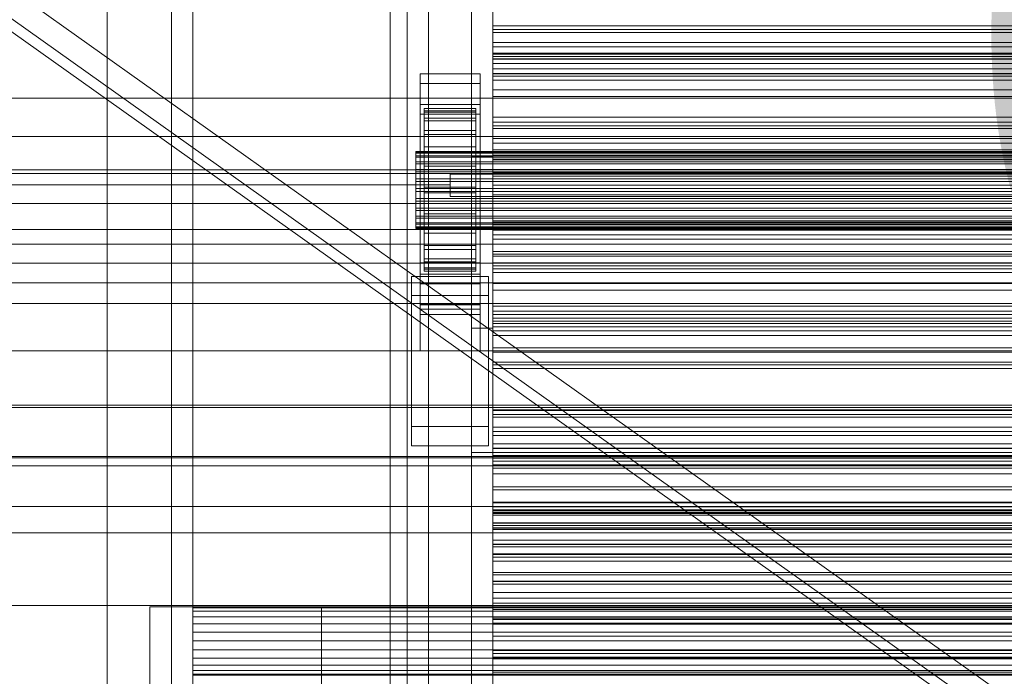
# Model space of a CAD drawing. Header units: millimetres. Extents: x -1970 to 61924, y -58230 to 6847.
# Tile 28 of 256: x -1360 to -1131, y -34018 to -33865. Entities that reach past the tile are written whole.
import ezdxf

# ---------------------------------------------------------------- set-up
doc = ezdxf.new("R2010")
doc.units = ezdxf.units.MM
for name, color, linetype, lineweight in [('COTAS_O', 1, 'Continuous', 0), ('frontal_briquetadora', 7, 'Continuous', 0), ('frontal_C03', 7, 'Continuous', 0), ('frontal_secador', 7, 'Continuous', 0), ('frontal_tolva', 7, 'Continuous', 0)]:
    doc.layers.add(name, color=color, linetype=linetype, lineweight=lineweight)
doc.dimstyles.new('R19_100', dxfattribs={"dimtxt": 250, "dimasz": 150, "dimexe": 150, "dimexo": 80, "dimgap": 100, "dimtad": 1, "dimtih": 1, "dimtoh": 1, "dimdsep": 46, "dimcen": 0.09, "dimadec": 0, "dimazin": 0, "dimtfac": 1, "dimtdec": 4, "dimtofl": 0, "dimtmove": 0, "dimatfit": 3, "dimfxl": 1, "dimtolj": 1, "dimtzin": 0, "dimarcsym": 0})

# ---------------------------------------------------------------- blocks, each defined once
blk = doc.blocks.new('DIM_R26_45')
at = {"layer": 'COTAS_O'}
for p, q in [((-1725, -31700), (-1025, -31700)), ((-1025, -31700), (-1070, -31850)), ((-1025, -34400), (-1025, -31700)), ((-1025, -31700), (-980, -31850)), ((-1025, -34400), (-1070, -34250)), ((-1025, -34400), (-980, -34250)), ((-1725, -34400), (-1025, -34400))]:
    blk.add_line(p, q, dxfattribs=at)
blk.add_text('2700 O', height=250, rotation=90, dxfattribs=at).set_placement((-1125, -33050))
blk = doc.blocks.new('DIM_R26_46')
at = {"layer": 'COTAS_O'}
for p, q in [((-1725, -33700), (-1575, -33655)), ((1725, -33700), (1575, -33655)), ((-1725, -34400), (-1725, -33700)), ((-1725, -33700), (1725, -33700)), ((-1725, -33700), (-1575, -33745)), ((1725, -33700), (1575, -33745)), ((1725, -34400), (1725, -33700))]:
    blk.add_line(p, q, dxfattribs=at)
blk.add_text('3450 O', height=250, dxfattribs=at).set_placement((0, -33600))
blk = doc.blocks.new('DIM_R26_50')
at = {"layer": 'COTAS_O'}
for p, q in [((-1480, -33670), (-780, -33670)), ((-780, -33670), (-825, -33820)), ((-780, -36000), (-780, -33670)), ((-780, -33670), (-735, -33820)), ((-780, -36000), (-825, -35850)), ((-780, -36000), (-735, -35850)), ((-1480, -36000), (-780, -36000))]:
    blk.add_line(p, q, dxfattribs=at)
blk.add_text('2330 O', height=250, rotation=90, dxfattribs=at).set_placement((-880, -34835))
blk = doc.blocks.new('DIM_R26_52')
at = {"layer": 'COTAS_O'}
for p, q in [((-1400, -33000), (-700, -33000)), ((-700, -33000), (-745, -33150)), ((-700, -36000), (-700, -33000)), ((-700, -33000), (-655, -33150)), ((-700, -36000), (-745, -35850)), ((-700, -36000), (-655, -35850)), ((-1400, -36000), (-700, -36000))]:
    blk.add_line(p, q, dxfattribs=at)
blk.add_text('3000 O', height=250, rotation=90, dxfattribs=at).set_placement((-800, -34500))

msp = doc.modelspace()

# ---------------------------------------------------------------- linework, layer by layer
at = {"layer": 'frontal_briquetadora'}
for p, q in [((-630, -33900), (-1405, -33900)), ((-630, -33900.878), (-1405, -33900.878)), ((-1260, -33903.508), (-1260, -33901)), ((-1260, -33901), (-900, -33901)), ((-1260, -33901), (-1260, -33906.194)), ((-1260, -33903.508), (-1405, -33903.508)), ((-1260, -33906.194), (-1260, -33903.508)), ((-630, -33907.878), (-1405, -33907.878)), ((-1260, -33906.194), (-900, -33906.194)), ((-630, -33913.97), (-1405, -33913.97)), ((-630, -33921.759), (-1405, -33921.759)), ((-630, -33931.209), (-1405, -33931.209)), ((-630, -33942.282), (-1405, -33942.282)), ((-630, -33954.93), (-1405, -33954.93)), ((-630, -33969.097), (-1405, -33969.097)), ((-630, -33984.725), (-1405, -33984.725)), ((-630, -34001.746), (-1405, -34001.746))]:
    msp.add_line(p, q, dxfattribs=at)
at = {"layer": 'frontal_C03'}
for p, q in [((-1274, -34875.113), (-1274, -32314.944)), ((-1270, -32314.944), (-1270, -34875.113)), ((-1270, -34879.011), (-1270, -32318.841)), ((-1274, -32441.623), (-1274, -35001.792)), ((-1270, -35001.792), (-1270, -32441.623)), ((-1250, -33867.932), (-1250, -33866.398)), ((-1250, -33866.398), (-1250, -33867.279)), ((1250, -33866.398), (-1250, -33866.398)), ((-1250, -33867.279), (-1250, -33870.24)), ((1250, -33867.279), (-1250, -33867.279)), ((-1250, -33871.297), (-1250, -33867.932)), ((1250, -33867.932), (-1250, -33867.932)), ((-1250, -33870.24), (-1250, -33874.149)), ((1250, -33870.24), (-1250, -33870.24)), ((-1250, -33875.207), (-1250, -33871.297)), ((-1250, -33871.297), (1250, -33871.297)), ((-1250, -33873.529), (-1250, -33872.731)), ((-1250, -33872.731), (-1250, -33874.113)), ((-1250, -33872.731), (1250, -33872.731)), ((-1250, -33876.451), (-1250, -33873.529)), ((-1250, -33873.529), (1250, -33873.529)), ((-1250, -33874.113), (-1250, -33877.581)), ((-1250, -33874.113), (1250, -33874.113)), ((-1250, -33874.149), (-1250, -33877.514)), ((1250, -33874.149), (-1250, -33874.149)), ((-1250, -33878.167), (-1250, -33875.207)), ((1250, -33875.207), (-1250, -33875.207)), ((-1267, -33879.829), (-1267, -33877.583)), ((-1267, -33877.583), (-1253, -33877.583)), ((-1267, -33924.357), (-1267, -33877.583)), ((-1253, -33877.583), (-1253, -33879.829)), ((-1253, -33877.583), (-1253, -33924.357)), ((-1250, -33881.3), (-1250, -33876.451)), ((-1250, -33876.451), (1250, -33876.451)), ((-1250, -33877.514), (-1250, -33879.049)), ((1250, -33877.514), (-1250, -33877.514)), ((-1250, -33877.581), (-1250, -33882.897)), ((-1250, -33877.581), (1250, -33877.581)), ((-1250, -33879.049), (-1250, -33878.167)), ((1250, -33878.167), (-1250, -33878.167)), ((-1253, -33879.829), (-1267, -33879.829)), ((-1267, -33879.829), (-1267, -33926.603)), ((-1253, -33926.603), (-1253, -33879.829)), ((1250, -33879.049), (-1250, -33879.049)), ((-1250, -33887.744), (-1250, -33881.3)), ((-1250, -33881.3), (1250, -33881.3)), ((-1500, -33883.261), (1500, -33883.261)), ((-1267, -33887.015), (-1267, -33884.769)), ((-1267, -33884.769), (-1253, -33884.769)), ((-1267, -33931.543), (-1267, -33884.769)), ((-1253, -33884.769), (-1253, -33887.015)), ((-1253, -33884.769), (-1253, -33931.543)), ((-1250, -33882.897), (-1250, -33889.699)), ((-1250, -33882.897), (1250, -33882.897)), ((-1253, -33887.015), (-1267, -33887.015)), ((-1267, -33887.015), (-1267, -33933.789)), ((-1266, -33895.717), (-1266, -33885.723)), ((-1266, -33885.723), (-1266, -33886.544)), ((-1266, -33885.723), (-1254, -33885.723)), ((-1266, -33886.197), (-1266, -33885.723)), ((-1266, -33895.941), (-1266, -33886.197)), ((-1266, -33886.197), (-1254, -33886.197)), ((-1266, -33887.932), (-1266, -33886.197)), ((-1266, -33896.106), (-1266, -33886.544)), ((-1266, -33886.544), (-1266, -33888.602)), ((-1266, -33886.544), (-1254, -33886.544)), ((-1254, -33886.544), (-1254, -33885.723)), ((-1254, -33885.723), (-1254, -33895.717)), ((-1254, -33885.723), (-1254, -33886.197)), ((-1254, -33886.197), (-1254, -33895.941)), ((-1254, -33886.197), (-1254, -33887.932)), ((-1254, -33888.602), (-1254, -33886.544)), ((-1254, -33886.544), (-1254, -33896.106)), ((-1253, -33933.789), (-1253, -33887.015)), ((-1266, -33896.763), (-1266, -33887.932)), ((-1266, -33887.932), (-1254, -33887.932)), ((-1266, -33890.811), (-1266, -33887.932)), ((-1266, -33897.081), (-1266, -33888.602)), ((-1266, -33888.602), (-1266, -33891.759)), ((-1266, -33888.602), (-1254, -33888.602)), ((-1254, -33887.932), (-1254, -33896.763)), ((-1254, -33887.932), (-1254, -33890.811)), ((-1254, -33891.759), (-1254, -33888.602)), ((-1254, -33888.602), (-1254, -33897.081)), ((-1250, -33895.344), (-1250, -33887.744)), ((-1250, -33887.744), (1250, -33887.744)), ((-1250, -33890.39), (-1250, -33888.855)), ((-1250, -33888.855), (-1250, -33889.737)), ((1250, -33888.855), (-1250, -33888.855)), ((-1266, -33898.127), (-1266, -33890.811)), ((-1266, -33890.811), (-1254, -33890.811)), ((-1266, -33894.637), (-1266, -33890.811)), ((-1266, -33898.576), (-1266, -33891.759)), ((-1266, -33891.759), (-1266, -33895.798)), ((-1266, -33891.759), (-1254, -33891.759)), ((-1254, -33890.811), (-1254, -33898.127)), ((-1254, -33890.811), (-1254, -33894.637)), ((-1254, -33895.798), (-1254, -33891.759)), ((-1254, -33891.759), (-1254, -33898.576)), ((-1250, -33889.699), (-1250, -33897.525)), ((-1250, -33889.699), (1250, -33889.699)), ((-1250, -33889.737), (-1250, -33892.697)), ((1250, -33889.737), (-1250, -33889.737)), ((-1250, -33893.755), (-1250, -33890.39)), ((1250, -33890.39), (-1250, -33890.39)), ((1500, -33892.245), (-1500, -33892.245)), ((-1250, -33892.697), (-1250, -33896.607)), ((1250, -33892.697), (-1250, -33892.697)), ((-1250, -33897.664), (-1250, -33893.755)), ((-1250, -33893.755), (1250, -33893.755)), ((-1268, -33895.941), (-1268, -33895.717)), ((-1268, -33895.717), (-1268, -33896.106)), ((-1268, -33895.717), (1268, -33895.717)), ((-1268, -33896.763), (-1268, -33895.941)), ((-1268, -33895.941), (1268, -33895.941)), ((-1268, -33896.106), (-1268, -33897.081)), ((-1268, -33896.106), (1268, -33896.106)), ((-1266, -33899.939), (-1266, -33894.637)), ((-1266, -33894.637), (-1254, -33894.637)), ((-1266, -33899.149), (-1266, -33894.637)), ((-1266, -33896.106), (-1266, -33895.717)), ((-1254, -33895.717), (-1266, -33895.717)), ((-1266, -33895.717), (-1266, -33895.941)), ((-1266, -33900.489), (-1266, -33895.798)), ((-1266, -33895.798), (-1266, -33900.445)), ((-1266, -33895.798), (-1254, -33895.798)), ((-1254, -33895.941), (-1266, -33895.941)), ((-1266, -33895.941), (-1266, -33896.763)), ((-1266, -33897.081), (-1266, -33896.106)), ((-1254, -33896.106), (-1266, -33896.106)), ((-1254, -33894.637), (-1254, -33899.939)), ((-1254, -33894.637), (-1254, -33899.149)), ((-1254, -33895.717), (-1254, -33896.106)), ((-1254, -33895.941), (-1254, -33895.717)), ((-1254, -33900.445), (-1254, -33895.798)), ((-1254, -33895.798), (-1254, -33900.489)), ((-1254, -33896.763), (-1254, -33895.941)), ((-1254, -33896.106), (-1254, -33897.081)), ((-1250, -33903.582), (-1250, -33895.344)), ((-1250, -33895.344), (1250, -33895.344)), ((-1268, -33898.127), (-1268, -33896.763)), ((-1268, -33896.763), (1268, -33896.763)), ((-1268, -33897.081), (-1268, -33898.576)), ((-1268, -33897.081), (1268, -33897.081)), ((-1268, -33899.939), (-1268, -33898.127)), ((-1268, -33898.127), (1268, -33898.127)), ((-1268, -33898.576), (-1268, -33900.489)), ((-1268, -33898.576), (1268, -33898.576)), ((-1254, -33896.763), (-1266, -33896.763)), ((-1266, -33896.763), (-1266, -33898.127)), ((-1266, -33898.576), (-1266, -33897.081)), ((-1254, -33897.081), (-1266, -33897.081)), ((-1254, -33898.127), (-1266, -33898.127)), ((-1266, -33898.127), (-1266, -33899.939)), ((-1266, -33900.489), (-1266, -33898.576)), ((-1254, -33898.576), (-1266, -33898.576)), ((-1254, -33898.127), (-1254, -33896.763)), ((-1254, -33897.081), (-1254, -33898.576)), ((-1254, -33899.939), (-1254, -33898.127)), ((-1254, -33898.576), (-1254, -33900.489)), ((-1250, -33896.607), (-1250, -33899.972)), ((1250, -33896.607), (-1250, -33896.607)), ((-1250, -33897.525), (-1250, -33905.841)), ((1250, -33897.525), (-1250, -33897.525)), ((-1250, -33900.625), (-1250, -33897.664)), ((1250, -33897.664), (-1250, -33897.664)), ((-1268, -33902.077), (-1268, -33899.939)), ((-1268, -33899.939), (1268, -33899.939)), ((-1268, -33900.489), (-1268, -33902.69)), ((-1268, -33900.489), (1268, -33900.489)), ((-1266, -33902.077), (-1266, -33899.149)), ((-1266, -33899.149), (-1254, -33899.149)), ((-1266, -33904.041), (-1266, -33899.149)), ((-1254, -33899.939), (-1266, -33899.939)), ((-1266, -33899.939), (-1266, -33902.077)), ((-1266, -33900.445), (-1266, -33902.69)), ((-1254, -33900.445), (-1266, -33900.445)), ((-1266, -33900.445), (-1266, -33905.382)), ((-1266, -33902.69), (-1266, -33900.489)), ((-1254, -33900.489), (-1266, -33900.489)), ((-1254, -33899.149), (-1254, -33902.077)), ((-1254, -33899.149), (-1254, -33904.041)), ((-1254, -33902.077), (-1254, -33899.939)), ((-1254, -33902.69), (-1254, -33900.445)), ((-1254, -33905.382), (-1254, -33900.445)), ((-1254, -33900.489), (-1254, -33902.69)), ((-1250, -33899.972), (-1250, -33901.506)), ((1250, -33899.972), (-1250, -33899.972)), ((-1250, -33901.506), (-1250, -33900.625)), ((1250, -33900.625), (-1250, -33900.625)), ((-1268, -33904.394), (-1268, -33902.077)), ((-1268, -33902.077), (1268, -33902.077)), ((-1268, -33902.69), (-1268, -33905.029)), ((1268, -33902.69), (-1268, -33902.69)), ((-1254, -33902.077), (-1266, -33902.077)), ((-1266, -33902.077), (-1266, -33904.394)), ((-1266, -33902.69), (-1254, -33902.69)), ((-1266, -33905.029), (-1266, -33902.69)), ((-1254, -33904.394), (-1254, -33902.077)), ((-1254, -33902.69), (-1254, -33905.029)), ((1250, -33901.506), (-1250, -33901.506)), ((-1268, -33906.733), (-1268, -33904.394)), ((-1268, -33904.394), (1268, -33904.394)), ((-1268, -33905.029), (-1268, -33907.346)), ((-1268, -33905.029), (1268, -33905.029)), ((-1266, -33904.394), (-1266, -33904.041)), ((-1266, -33904.041), (-1254, -33904.041)), ((-1266, -33908.978), (-1266, -33904.041)), ((-1254, -33904.394), (-1266, -33904.394)), ((-1266, -33904.394), (-1266, -33906.733)), ((-1266, -33907.346), (-1266, -33905.029)), ((-1266, -33905.029), (-1266, -33905.382)), ((-1254, -33905.029), (-1266, -33905.029)), ((-1266, -33905.382), (-1266, -33910.274)), ((-1266, -33905.382), (-1254, -33905.382)), ((-1254, -33904.041), (-1254, -33904.394)), ((-1254, -33904.041), (-1254, -33908.978)), ((-1254, -33906.733), (-1254, -33904.394)), ((-1254, -33905.382), (-1254, -33905.029)), ((-1254, -33905.029), (-1254, -33907.346)), ((-1254, -33910.274), (-1254, -33905.382)), ((-1250, -33911.898), (-1250, -33903.582)), ((-1250, -33903.582), (1250, -33903.582)), ((-1268, -33908.934), (-1268, -33906.733)), ((-1268, -33906.733), (1268, -33906.733)), ((-1268, -33907.346), (-1268, -33909.484)), ((-1268, -33907.346), (1268, -33907.346)), ((-1266, -33906.733), (-1266, -33908.978)), ((-1254, -33906.733), (-1266, -33906.733)), ((-1266, -33906.733), (-1266, -33908.934)), ((-1266, -33909.484), (-1266, -33907.346)), ((-1266, -33907.346), (-1266, -33910.274)), ((-1254, -33907.346), (-1266, -33907.346)), ((-1254, -33908.978), (-1254, -33906.733)), ((-1254, -33908.934), (-1254, -33906.733)), ((-1254, -33910.274), (-1254, -33907.346)), ((-1254, -33907.346), (-1254, -33909.484)), ((-1250, -33905.841), (-1250, -33914.079)), ((-1250, -33905.841), (1250, -33905.841)), ((-1268, -33910.847), (-1268, -33908.934)), ((-1268, -33908.934), (1268, -33908.934)), ((-1268, -33909.484), (-1268, -33911.296)), ((-1268, -33909.484), (1268, -33909.484)), ((-1266, -33908.934), (-1266, -33913.625)), ((-1254, -33908.934), (-1266, -33908.934)), ((-1266, -33908.934), (-1266, -33910.847)), ((-1266, -33908.978), (-1254, -33908.978)), ((-1266, -33913.625), (-1266, -33908.978)), ((-1266, -33911.296), (-1266, -33909.484)), ((-1266, -33909.484), (-1266, -33914.786)), ((-1254, -33909.484), (-1266, -33909.484)), ((-1266, -33910.274), (-1266, -33914.786)), ((-1266, -33910.274), (-1254, -33910.274)), ((-1254, -33913.625), (-1254, -33908.934)), ((-1254, -33910.847), (-1254, -33908.934)), ((-1254, -33908.978), (-1254, -33913.625)), ((-1254, -33914.786), (-1254, -33909.484)), ((-1254, -33909.484), (-1254, -33911.296)), ((-1254, -33914.786), (-1254, -33910.274)), ((-1268, -33912.342), (-1268, -33910.847)), ((-1268, -33910.847), (1268, -33910.847)), ((-1268, -33911.296), (-1268, -33912.66)), ((-1268, -33911.296), (1268, -33911.296)), ((-1268, -33913.317), (-1268, -33912.342)), ((-1268, -33912.342), (1268, -33912.342)), ((-1268, -33912.66), (-1268, -33913.482)), ((-1268, -33912.66), (1268, -33912.66)), ((-1266, -33910.847), (-1266, -33917.664)), ((-1254, -33910.847), (-1266, -33910.847)), ((-1266, -33910.847), (-1266, -33912.342)), ((-1266, -33912.66), (-1266, -33911.296)), ((-1266, -33911.296), (-1266, -33918.612)), ((-1254, -33911.296), (-1266, -33911.296)), ((-1266, -33912.342), (-1266, -33920.821)), ((-1254, -33912.342), (-1266, -33912.342)), ((-1266, -33912.342), (-1266, -33913.317)), ((-1266, -33913.482), (-1266, -33912.66)), ((-1266, -33912.66), (-1266, -33921.491)), ((-1254, -33912.66), (-1266, -33912.66)), ((-1254, -33917.664), (-1254, -33910.847)), ((-1254, -33912.342), (-1254, -33910.847)), ((-1254, -33918.612), (-1254, -33911.296)), ((-1254, -33911.296), (-1254, -33912.66)), ((-1254, -33920.821), (-1254, -33912.342)), ((-1254, -33913.317), (-1254, -33912.342)), ((-1254, -33921.491), (-1254, -33912.66)), ((-1254, -33912.66), (-1254, -33913.482)), ((-1250, -33912.848), (-1250, -33911.313)), ((-1250, -33911.313), (-1250, -33912.194)), ((1250, -33911.313), (-1250, -33911.313)), ((-1250, -33919.724), (-1250, -33911.898)), ((-1250, -33911.898), (1250, -33911.898)), ((-1250, -33912.194), (-1250, -33915.155)), ((1250, -33912.194), (-1250, -33912.194)), ((-1268, -33913.706), (-1268, -33913.317)), ((-1268, -33913.317), (1268, -33913.317)), ((-1268, -33913.482), (-1268, -33913.706)), ((-1268, -33913.482), (1268, -33913.482)), ((-1268, -33913.706), (1268, -33913.706)), ((-1266, -33913.317), (-1266, -33922.879)), ((-1254, -33913.317), (-1266, -33913.317)), ((-1266, -33913.317), (-1266, -33913.706)), ((-1266, -33913.706), (-1266, -33913.482)), ((-1266, -33913.482), (-1266, -33923.226)), ((-1254, -33913.482), (-1266, -33913.482)), ((-1266, -33913.625), (-1254, -33913.625)), ((-1266, -33917.664), (-1266, -33913.625)), ((-1266, -33913.706), (-1266, -33923.7)), ((-1254, -33913.706), (-1266, -33913.706)), ((-1266, -33914.786), (-1266, -33918.612)), ((-1266, -33914.786), (-1254, -33914.786)), ((-1254, -33922.879), (-1254, -33913.317)), ((-1254, -33913.706), (-1254, -33913.317)), ((-1254, -33923.226), (-1254, -33913.482)), ((-1254, -33913.482), (-1254, -33913.706)), ((-1254, -33913.625), (-1254, -33917.664)), ((-1254, -33923.7), (-1254, -33913.706)), ((-1254, -33918.612), (-1254, -33914.786)), ((-1250, -33916.212), (-1250, -33912.848)), ((1250, -33912.848), (-1250, -33912.848)), ((-1250, -33914.079), (-1250, -33921.679)), ((-1250, -33914.079), (1250, -33914.079)), ((-1250, -33915.155), (-1250, -33919.065)), ((1250, -33915.155), (-1250, -33915.155)), ((-1250, -33920.122), (-1250, -33916.212)), ((-1250, -33916.212), (1250, -33916.212)), ((1500, -33917.367), (-1500, -33917.367)), ((-1266, -33917.664), (-1254, -33917.664)), ((-1266, -33920.821), (-1266, -33917.664)), ((-1266, -33918.612), (-1266, -33921.491)), ((-1266, -33918.612), (-1254, -33918.612)), ((-1254, -33917.664), (-1254, -33920.821)), ((-1254, -33921.491), (-1254, -33918.612)), ((-1250, -33919.065), (-1250, -33922.429)), ((1250, -33919.065), (-1250, -33919.065)), ((-1267, -33932.514), (-1267, -33921.734)), ((-1267, -33921.734), (-1253, -33921.734)), ((-1267, -33931.479), (-1267, -33921.734)), ((-1266, -33920.821), (-1254, -33920.821)), ((-1266, -33922.879), (-1266, -33920.821)), ((-1266, -33921.491), (-1266, -33923.226)), ((-1266, -33921.491), (-1254, -33921.491)), ((-1254, -33920.821), (-1254, -33922.879)), ((-1254, -33923.226), (-1254, -33921.491)), ((-1253, -33921.734), (-1253, -33932.514)), ((-1253, -33921.734), (-1253, -33931.479)), ((-1250, -33926.526), (-1250, -33919.724)), ((-1250, -33919.724), (1250, -33919.724)), ((-1250, -33923.083), (-1250, -33920.122)), ((1250, -33920.122), (-1250, -33920.122)), ((-1250, -33921.679), (-1250, -33928.123)), ((-1250, -33921.679), (1250, -33921.679)), ((-1266, -33922.879), (-1254, -33922.879)), ((-1266, -33923.7), (-1266, -33922.879)), ((-1266, -33923.226), (-1266, -33923.7)), ((-1266, -33923.226), (-1254, -33923.226)), ((-1266, -33923.7), (-1254, -33923.7)), ((-1254, -33922.879), (-1254, -33923.7)), ((-1254, -33923.7), (-1254, -33923.226)), ((-1250, -33922.429), (-1250, -33923.964)), ((1250, -33922.429), (-1250, -33922.429)), ((-1250, -33923.964), (-1250, -33923.083)), ((1250, -33923.083), (-1250, -33923.083)), ((1250, -33923.964), (-1250, -33923.964)), ((-1500, -33926.351), (1500, -33926.351)), ((-1269, -33929.37), (-1269, -33924.878)), ((-1269, -33924.878), (-1251, -33924.878)), ((-1269, -33959.959), (-1269, -33924.878)), ((-1253, -33924.357), (-1267, -33924.357)), ((-1267, -33924.357), (-1267, -33926.603)), ((-1253, -33926.603), (-1253, -33924.357)), ((-1251, -33924.878), (-1251, -33929.37)), ((-1251, -33924.878), (-1251, -33959.959)), ((-1267, -33926.603), (-1253, -33926.603)), ((-1250, -33931.843), (-1250, -33926.526)), ((-1250, -33926.526), (1250, -33926.526)), ((-1250, -33928.123), (-1250, -33932.972)), ((-1250, -33928.123), (1250, -33928.123)), ((-1251, -33929.37), (-1269, -33929.37)), ((-1269, -33964.45), (-1269, -33929.37)), ((-1251, -33964.45), (-1251, -33929.37)), ((-1253, -33931.479), (-1267, -33931.479)), ((-1267, -33931.479), (-1267, -33942.258)), ((-1253, -33931.543), (-1267, -33931.543)), ((-1267, -33931.543), (-1267, -33933.789)), ((-1253, -33932.514), (-1267, -33932.514)), ((-1267, -33932.514), (-1267, -33942.258)), ((-1253, -33942.258), (-1253, -33931.479)), ((-1253, -33933.789), (-1253, -33931.543)), ((-1253, -33942.258), (-1253, -33932.514)), ((-1250, -33935.31), (-1250, -33931.843)), ((-1250, -33931.843), (1250, -33931.843)), ((-1250, -33932.972), (-1250, -33935.894)), ((-1250, -33932.972), (1250, -33932.972)), ((-1267, -33933.789), (-1253, -33933.789)), ((-1250, -33935.305), (-1250, -33933.77)), ((-1250, -33933.77), (-1250, -33934.652)), ((1250, -33933.77), (-1250, -33933.77)), ((-1250, -33934.652), (-1250, -33937.613)), ((1250, -33934.652), (-1250, -33934.652)), ((-1250, -33938.67), (-1250, -33935.305)), ((-1250, -33936.692), (-1250, -33935.31)), ((-1250, -33935.31), (1250, -33935.31)), ((-1250, -33935.894), (-1250, -33936.692)), ((-1250, -33935.894), (1250, -33935.894)), ((-1250, -33936.692), (1250, -33936.692)), ((-1250, -33937.613), (-1250, -33941.522)), ((1250, -33937.613), (-1250, -33937.613)), ((-1250, -33942.579), (-1250, -33938.67)), ((-1250, -33938.67), (1250, -33938.67)), ((-1267, -33942.258), (-1253, -33942.258)), ((-1250, -33941.522), (-1250, -33944.887)), ((1250, -33941.522), (-1250, -33941.522)), ((-1250, -33945.54), (-1250, -33942.579)), ((1250, -33942.579), (-1250, -33942.579)), ((-1250, -33944.887), (-1250, -33946.422)), ((1250, -33944.887), (-1250, -33944.887)), ((-1250, -33946.422), (-1250, -33945.54)), ((1250, -33945.54), (-1250, -33945.54)), ((1250, -33946.422), (-1250, -33946.422)), ((-1500, -33955.526), (1500, -33955.526)), ((-1250, -33957.763), (-1250, -33956.228)), ((-1250, -33956.228), (-1250, -33957.109)), ((1250, -33956.228), (-1250, -33956.228)), ((-1250, -33957.109), (-1250, -33960.07)), ((1250, -33957.109), (-1250, -33957.109)), ((-1250, -33961.128), (-1250, -33957.763)), ((1250, -33957.763), (-1250, -33957.763)), ((-1251, -33959.959), (-1269, -33959.959)), ((-1269, -33959.959), (-1269, -33964.45)), ((-1251, -33964.45), (-1251, -33959.959)), ((-1250, -33960.07), (-1250, -33963.98)), ((1250, -33960.07), (-1250, -33960.07)), ((-1250, -33965.037), (-1250, -33961.128)), ((-1250, -33961.128), (1250, -33961.128)), ((-1269, -33964.45), (-1251, -33964.45)), ((-1250, -33963.98), (-1250, -33967.345)), ((1250, -33963.98), (-1250, -33963.98)), ((-1250, -33967.998), (-1250, -33965.037)), ((1250, -33965.037), (-1250, -33965.037)), ((1500, -33966.934), (-1500, -33966.934)), ((1500, -33967.219), (-1500, -33967.219)), ((-1250, -33967.345), (-1250, -33968.879)), ((1250, -33967.345), (-1250, -33967.345)), ((-1250, -33968.879), (-1250, -33967.998)), ((1250, -33967.998), (-1250, -33967.998)), ((1250, -33968.879), (-1250, -33968.879)), ((-1500, -33978.628), (1500, -33978.628)), ((-1250, -33980.221), (-1250, -33978.686)), ((-1250, -33978.686), (-1250, -33979.567)), ((1250, -33978.686), (-1250, -33978.686)), ((-1250, -33979.567), (-1250, -33982.528)), ((1250, -33979.567), (-1250, -33979.567)), ((-1250, -33983.585), (-1250, -33980.221)), ((1250, -33980.221), (-1250, -33980.221)), ((-1250, -33982.528), (-1250, -33986.437)), ((1250, -33982.528), (-1250, -33982.528)), ((-1250, -33987.495), (-1250, -33983.585)), ((-1250, -33983.585), (1250, -33983.585)), ((-1250, -33986.437), (-1250, -33989.802)), ((1250, -33986.437), (-1250, -33986.437)), ((-1250, -33990.456), (-1250, -33987.495)), ((1250, -33987.495), (-1250, -33987.495)), ((-1250, -33989.802), (-1250, -33991.337)), ((1250, -33989.802), (-1250, -33989.802)), ((-1250, -33991.337), (-1250, -33990.456)), ((1250, -33990.456), (-1250, -33990.456)), ((1250, -33991.337), (-1250, -33991.337)), ((-1250, -34002.678), (-1250, -34001.143)), ((-1250, -34001.143), (-1250, -34002.025)), ((1250, -34001.143), (-1250, -34001.143)), ((-1250, -34002.025), (-1250, -34004.986)), ((1250, -34002.025), (-1250, -34002.025)), ((-1250, -34006.043), (-1250, -34002.678)), ((1250, -34002.678), (-1250, -34002.678)), ((-1250, -34004.986), (-1250, -34008.895)), ((1250, -34004.986), (-1250, -34004.986)), ((-1250, -34009.952), (-1250, -34006.043)), ((-1250, -34006.043), (1250, -34006.043)), ((-1250, -34008.895), (-1250, -34012.26)), ((1250, -34008.895), (-1250, -34008.895)), ((-1250, -34012.913), (-1250, -34009.952)), ((1250, -34009.952), (-1250, -34009.952)), ((-1250, -34012.26), (-1250, -34013.795)), ((1250, -34012.26), (-1250, -34012.26)), ((-1250, -34013.795), (-1250, -34012.913)), ((1250, -34012.913), (-1250, -34012.913)), ((1250, -34013.795), (-1250, -34013.795))]:
    msp.add_line(p, q, dxfattribs=at)
at = {"layer": 'frontal_secador'}
for p, q in [((-1340, -36000), (-1340, -33000)), ((-1325, -36000), (-1325, -33075)), ((-1325, -35590), (-1325, -33075)), ((-1325, -35980), (-1325, -33075)), ((-1320, -35980), (-1320, -33075)), ((-1270, -35980), (-1270, -33075)), ((-1265, -35980), (-1265, -33075)), ((-1255, -33897), (-1255, -33657)), ((-1250, -33657), (-1250, -33897)), ((-1250, -33716), (-1250, -33956)), ((-1250, -33722), (-1250, -33962)), ((-1255, -33726), (-1255, -33966)), ((-1250, -33966), (-1250, -33726)), ((-1250, -33862.349), (-1250, -33870.291)), ((-1250, -33870.291), (-1250, -33873)), ((1250, -33870.291), (-1250, -33870.291)), ((1250, -33873), (-1250, -33873)), ((-1255, -33966), (-1255, -33897)), ((-1255, -33897), (-1250, -33897)), ((-1250, -33897), (-1250, -33966)), ((-1255, -34177), (-1255, -33937)), ((-1255, -33937), (-1255, -34006)), ((-1255, -33937), (-1250, -33937)), ((-1250, -33937), (-1250, -34177)), ((-1250, -34006), (-1250, -33937)), ((-1250, -33956), (1250, -33956)), ((-1250, -33956), (-1250, -33962)), ((-1250, -33962), (1250, -33962)), ((-1250, -33962), (-1250, -33966)), ((-1250, -33962), (-1250, -33966.659)), ((-1250, -33965), (-1250, -33962)), ((-1250, -33969.659), (-1250, -33965)), ((-1250, -33965), (1250, -33965)), ((-1255, -33966), (-1250, -33966)), ((1250, -33966), (-1250, -33966)), ((-1250, -33966.659), (1250, -33966.659)), ((-1250, -33966.659), (-1250, -33969.659)), ((-1250, -33966.659), (-1250, -33971)), ((1250, -33969.659), (-1250, -33969.659)), ((-1250, -33974), (-1250, -33969.659)), ((-1250, -33971), (1250, -33971)), ((-1250, -33971), (-1250, -33974)), ((-1250, -33971), (-1250, -33974.728)), ((1250, -33974), (-1250, -33974)), ((-1250, -33977.728), (-1250, -33974)), ((-1250, -33974.728), (1250, -33974.728)), ((-1250, -33974.728), (-1250, -33977.728)), ((-1250, -33974.728), (-1250, -33977.588)), ((-1250, -33977.588), (1250, -33977.588)), ((-1250, -33977.588), (-1250, -33980.588)), ((-1250, -33977.588), (-1250, -33979.387)), ((-1250, -33979.918), (-1250, -33977.611)), ((1250, -33977.611), (-1250, -33977.611)), ((1250, -33977.728), (-1250, -33977.728)), ((-1250, -33980.588), (-1250, -33977.728)), ((-1250, -33979.387), (1250, -33979.387)), ((-1250, -33979.387), (-1250, -33982.387)), ((-1250, -33979.387), (-1250, -33980)), ((-1250, -33983.65), (-1250, -33979.918)), ((1250, -33979.918), (-1250, -33979.918)), ((-1250, -33980), (1250, -33980)), ((-1250, -33980), (-1250, -33983)), ((1250, -33980.588), (-1250, -33980.588)), ((-1250, -33982.387), (-1250, -33980.588)), ((1250, -33982.387), (-1250, -33982.387)), ((-1250, -33983), (-1250, -33982.387)), ((1250, -33983), (-1250, -33983)), ((-1250, -33983.65), (-1250, -33987.382)), ((-1250, -33983.65), (1250, -33983.65)), ((-1250, -33984), (-1250, -33996)), ((1250, -33984), (-1250, -33984)), ((-1250, -33988), (-1250, -33984)), ((-1250, -33987.382), (-1250, -33989.689)), ((1250, -33987.382), (-1250, -33987.382)), ((-1250, -34000), (-1250, -33988)), ((-1250, -33988), (1250, -33988)), ((1250, -33989.689), (-1250, -33989.689)), ((-1250, -33996.709), (-1250, -33994)), ((1250, -33994), (-1250, -33994)), ((-1250, -33994.545), (-1250, -33994)), ((-1250, -33996.144), (-1250, -33994.545)), ((1250, -33994.545), (-1250, -33994.545)), ((-1250, -33996), (-1250, -34236)), ((1250, -33996), (-1250, -33996)), ((-1250, -34002), (-1250, -33996)), ((-1250, -33996), (-1250, -34000)), ((-1250, -33998.686), (-1250, -33996.144)), ((1250, -33996.144), (-1250, -33996.144)), ((-1250, -34004.651), (-1250, -33996.709)), ((1250, -33996.709), (-1250, -33996.709)), ((-1250, -34002), (-1250, -33998.686)), ((1250, -33998.686), (-1250, -33998.686)), ((-1330, -34002), (-1290, -34002)), ((-1330, -34030), (-1330, -34002)), ((-1320, -34002.273), (-1320, -34002)), ((1320, -34002), (-1320, -34002)), ((-1290, -34030), (-1290, -34002)), ((1250, -34000), (-1250, -34000)), ((-1250, -34005.859), (-1250, -34002)), ((1250, -34002), (-1250, -34002)), ((-1250, -34002), (-1250, -34242)), ((-1250, -34006), (-1250, -34002)), ((-1320, -34003.072), (-1320, -34002.273)), ((1320, -34002.273), (-1320, -34002.273)), ((-1320, -34004.343), (-1320, -34003.072)), ((1320, -34003.072), (-1320, -34003.072)), ((-1320, -34006), (-1320, -34004.343)), ((1320, -34004.343), (-1320, -34004.343)), ((-1320, -34007.929), (-1320, -34006)), ((1320, -34006), (-1320, -34006)), ((-1255, -34006), (-1255, -34246)), ((-1250, -34006), (-1255, -34006)), ((-1250, -34017.285), (-1250, -34004.651)), ((1250, -34004.651), (-1250, -34004.651)), ((-1250, -34010), (-1250, -34005.859)), ((1250, -34005.859), (-1250, -34005.859)), ((-1250, -34246), (-1250, -34006)), ((-1250, -34006), (1250, -34006)), ((-1320, -34010), (-1320, -34007.929)), ((1320, -34007.929), (-1320, -34007.929)), ((-1320, -34010), (-1320, -34012.071)), ((-1320, -34010), (1320, -34010)), ((-1250, -34010), (-1250, -34014.141)), ((-1250, -34010), (1250, -34010)), ((-1320, -34012.071), (-1320, -34014)), ((1320, -34012.071), (-1320, -34012.071)), ((-1320, -34014), (-1320, -34015.657)), ((1320, -34014), (-1320, -34014)), ((-1320, -34015.657), (-1320, -34016.928)), ((1320, -34015.657), (-1320, -34015.657)), ((-1250, -34014.141), (-1250, -34018)), ((1250, -34014.141), (-1250, -34014.141)), ((-1320, -34016.928), (-1320, -34017.727)), ((1320, -34016.928), (-1320, -34016.928)), ((-1320, -34017.727), (-1320, -34018)), ((1320, -34017.727), (-1320, -34017.727)), ((1320, -34018), (-1320, -34018)), ((-1250, -34033.75), (-1250, -34017.285)), ((1250, -34017.285), (-1250, -34017.285)), ((-1250, -34018), (-1250, -34021.314)), ((1250, -34018), (-1250, -34018))]:
    msp.add_line(p, q, dxfattribs=at)
at = {"layer": 'frontal_tolva'}
for p, q in [((-600, -34400), (-1725, -33600)), ((-604.636, -34406.52), (-1729.636, -33606.52)), ((-1725, -33606.849), (-600, -34406.849))]:
    msp.add_line(p, q, dxfattribs=at)

# ---------------------------------------------------------------- dimensions: what is measured, and where the dimension line sits
at = {"layer": 'COTAS_O'}
for p1, p2, distance, picture, middle in [((-1725, -34400), (-1725, -31700), -700, 'DIM_R26_45', (-1025, -33050)), ((-1400, -36000), (-1400, -33000), -700, 'DIM_R26_52', (-700, -34500)), ((-1725, -34400), (1725, -34400), 700, 'DIM_R26_46', (0, -33700)), ((-1480, -36000), (-1480, -33670), -700, 'DIM_R26_50', (-780, -34835))]:
    dim = msp.add_aligned_dim(p1=p1, p2=p2, distance=distance, text='<> O', dimstyle='R19_100', dxfattribs=at)
    dim.commit()
    dim.dimension.update_dxf_attribs({"geometry": picture, "text_midpoint": middle})

doc.saveas('drawing.dxf')
